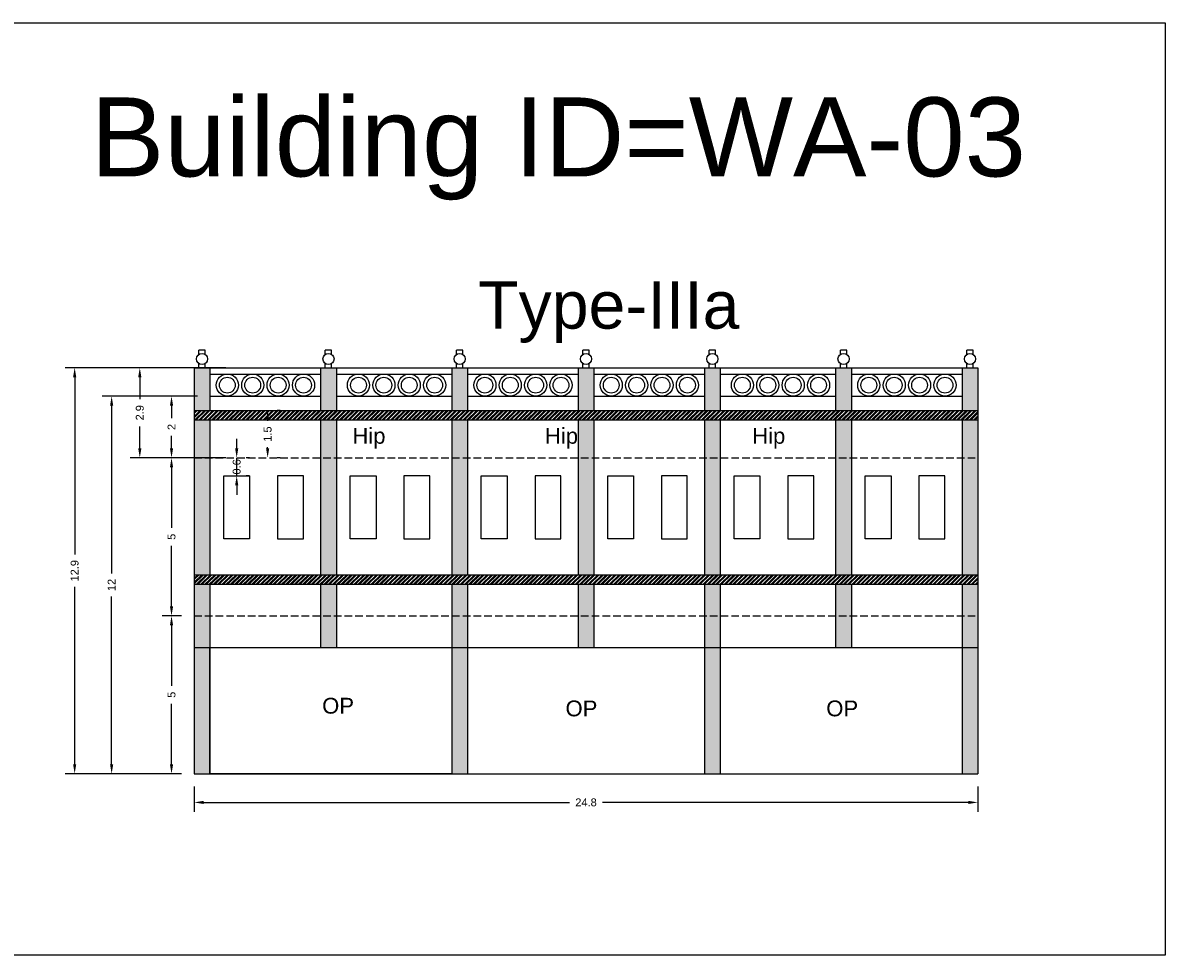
# Model space of a CAD drawing. Header units: metres. Extents: x 3416649 to 3417136, y -6712926 to -6712690.
# Tile 25 of 46: x 3416762 to 3416798, y -6712720 to -6712690. Entities that reach past the tile are written whole.
import ezdxf

# ---------------------------------------------------------------- set-up
doc = ezdxf.new("R2010")
doc.units = ezdxf.units.M
doc.linetypes.add('ACAD_ISO02W100', pattern=[15, 12, -3])
doc.layers.add('Dotted', color=7, linetype='ACAD_ISO02W100', plot=False)
doc.styles.get("Standard").update_dxf_attribs({"font": 'arial.ttf'})
doc.dimstyles.new('ISO-25', dxfattribs={"dimtxt": 0.25, "dimasz": 0.3, "dimexe": 0.3, "dimexo": 0.4, "dimgap": 0.2, "dimtad": 0, "dimdec": 1, "dimdsep": 46, "dimtxsty": 'Standard', "dimcen": 2.5, "dimadec": 0, "dimazin": 0, "dimtfac": 1, "dimtdec": 1, "dimtmove": 0, "dimatfit": 3, "dimfxl": 1, "dimarcsym": 0})
pattern_1 = [(45, (-28.12796, 0), (-0.067351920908, 0.067351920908), []), (45, (-28.08306, 0), (-0.067351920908, 0.067351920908), [])]

# ---------------------------------------------------------------- blocks, each defined once
blk = doc.blocks.new('*D22')
at = {"color": 0, "lineweight": -2, "transparency": 16777216}
for p, q in [((3416767.357, -6712714.248), (3416767.357, -6712715.055)), ((3416792.157, -6712714.248), (3416792.157, -6712715.055)), ((3416767.657, -6712714.755), (3416779.23, -6712714.755)), ((3416791.857, -6712714.755), (3416780.284, -6712714.755))]:
    blk.add_line(p, q, dxfattribs=at)
at = {"color": 0, "transparency": 16777216}
for points in [[(3416767.657, -6712714.705), (3416767.657, -6712714.805), (3416767.357, -6712714.755)], [(3416791.857, -6712714.705), (3416791.857, -6712714.805), (3416792.157, -6712714.755)]]:
    blk.add_solid(points, dxfattribs=at)
at = {"layer": 'Defpoints', "color": 0, "transparency": 16777216}
for p in [(3416767.357, -6712713.848), (3416792.157, -6712713.848), (3416792.157, -6712714.755)]:
    blk.add_point(p, dxfattribs=at)
at = {"color": 0, "transparency": 16777216, "insert": (3416779.757, -6712714.755), "char_height": 0.25, "attachment_point": 5}
blk.add_mtext('24.8', dxfattribs=at)
blk = doc.blocks.new('*D23')
at = {"color": 0, "lineweight": -2, "transparency": 16777216}
for p, q in [((3416766.957, -6712708.848), (3416766.34, -6712708.848)), ((3416766.64, -6712709.148), (3416766.64, -6712711.065)), ((3416766.64, -6712713.548), (3416766.64, -6712711.631)), ((3416766.957, -6712713.848), (3416766.34, -6712713.848))]:
    blk.add_line(p, q, dxfattribs=at)
at = {"color": 0, "transparency": 16777216}
for points in [[(3416766.59, -6712709.148), (3416766.69, -6712709.148), (3416766.64, -6712708.848)], [(3416766.59, -6712713.548), (3416766.69, -6712713.548), (3416766.64, -6712713.848)]]:
    blk.add_solid(points, dxfattribs=at)
at = {"layer": 'Defpoints', "color": 0, "transparency": 16777216}
for p in [(3416766.64, -6712708.848), (3416767.357, -6712708.848), (3416767.357, -6712713.848)]:
    blk.add_point(p, dxfattribs=at)
at = {"color": 0, "transparency": 16777216, "insert": (3416766.64, -6712711.348), "char_height": 0.25, "attachment_point": 5, "rotation": 90}
blk.add_mtext('5', dxfattribs=at)
blk = doc.blocks.new('*D24')
at = {"color": 0, "lineweight": -2, "transparency": 16777216}
for p, q in [((3416766.957, -6712703.848), (3416766.34, -6712703.848)), ((3416766.64, -6712704.148), (3416766.64, -6712706.065)), ((3416766.64, -6712708.548), (3416766.64, -6712706.631)), ((3416766.957, -6712708.848), (3416766.34, -6712708.848))]:
    blk.add_line(p, q, dxfattribs=at)
at = {"color": 0, "transparency": 16777216}
for points in [[(3416766.59, -6712704.148), (3416766.69, -6712704.148), (3416766.64, -6712703.848)], [(3416766.59, -6712708.548), (3416766.69, -6712708.548), (3416766.64, -6712708.848)]]:
    blk.add_solid(points, dxfattribs=at)
at = {"layer": 'Defpoints', "color": 0, "transparency": 16777216}
for p in [(3416766.64, -6712703.848), (3416767.357, -6712703.848), (3416767.357, -6712708.848)]:
    blk.add_point(p, dxfattribs=at)
at = {"color": 0, "transparency": 16777216, "insert": (3416766.64, -6712706.348), "char_height": 0.25, "attachment_point": 5, "rotation": 90}
blk.add_mtext('5', dxfattribs=at)
blk = doc.blocks.new('*D25')
at = {"color": 0, "lineweight": -2, "transparency": 16777216}
for p, q in [((3416767.457, -6712701.898), (3416766.34, -6712701.898)), ((3416766.64, -6712702.198), (3416766.64, -6712702.59)), ((3416766.64, -6712703.548), (3416766.64, -6712703.156)), ((3416767.457, -6712703.848), (3416766.34, -6712703.848))]:
    blk.add_line(p, q, dxfattribs=at)
at = {"color": 0, "transparency": 16777216}
for points in [[(3416766.59, -6712702.198), (3416766.69, -6712702.198), (3416766.64, -6712701.898)], [(3416766.59, -6712703.548), (3416766.69, -6712703.548), (3416766.64, -6712703.848)]]:
    blk.add_solid(points, dxfattribs=at)
at = {"layer": 'Defpoints', "color": 0, "transparency": 16777216}
for p in [(3416766.64, -6712701.898), (3416767.857, -6712701.898), (3416767.857, -6712703.848)]:
    blk.add_point(p, dxfattribs=at)
at = {"color": 0, "transparency": 16777216, "insert": (3416766.64, -6712702.873), "char_height": 0.25, "attachment_point": 5, "rotation": 90}
blk.add_mtext('2', dxfattribs=at)
blk = doc.blocks.new('*D26')
at = {"color": 0, "lineweight": -2, "transparency": 16777216}
for p, q in [((3416768.358, -6712700.998), (3416765.336, -6712700.998)), ((3416765.636, -6712701.298), (3416765.636, -6712701.993)), ((3416765.636, -6712703.548), (3416765.636, -6712702.853)), ((3416768.358, -6712703.848), (3416765.336, -6712703.848))]:
    blk.add_line(p, q, dxfattribs=at)
at = {"color": 0, "transparency": 16777216}
for points in [[(3416765.586, -6712701.298), (3416765.686, -6712701.298), (3416765.636, -6712700.998)], [(3416765.586, -6712703.548), (3416765.686, -6712703.548), (3416765.636, -6712703.848)]]:
    blk.add_solid(points, dxfattribs=at)
at = {"layer": 'Defpoints', "color": 0, "transparency": 16777216}
for p in [(3416765.636, -6712700.998), (3416768.758, -6712700.998), (3416768.758, -6712703.848)]:
    blk.add_point(p, dxfattribs=at)
at = {"color": 0, "transparency": 16777216, "insert": (3416765.636, -6712702.423), "char_height": 0.25, "attachment_point": 5, "rotation": 90}
blk.add_mtext('2.9', dxfattribs=at)
blk = doc.blocks.new('*D27')
at = {"color": 0, "lineweight": -2, "transparency": 16777216}
for p, q in [((3416767.457, -6712701.898), (3416764.445, -6712701.898)), ((3416764.745, -6712702.198), (3416764.745, -6712707.507)), ((3416764.745, -6712713.548), (3416764.745, -6712708.239)), ((3416766.957, -6712713.848), (3416764.445, -6712713.848))]:
    blk.add_line(p, q, dxfattribs=at)
at = {"color": 0, "transparency": 16777216}
for points in [[(3416764.695, -6712702.198), (3416764.795, -6712702.198), (3416764.745, -6712701.898)], [(3416764.695, -6712713.548), (3416764.795, -6712713.548), (3416764.745, -6712713.848)]]:
    blk.add_solid(points, dxfattribs=at)
at = {"layer": 'Defpoints', "color": 0, "transparency": 16777216}
for p in [(3416764.745, -6712701.898), (3416767.857, -6712701.898), (3416767.357, -6712713.848)]:
    blk.add_point(p, dxfattribs=at)
at = {"color": 0, "transparency": 16777216, "insert": (3416764.745, -6712707.873), "char_height": 0.25, "attachment_point": 5, "rotation": 90}
blk.add_mtext('12', dxfattribs=at)
blk = doc.blocks.new('*D28')
at = {"color": 0, "lineweight": -2, "transparency": 16777216}
for p, q in [((3416768.358, -6712700.998), (3416763.275, -6712700.998)), ((3416763.575, -6712701.298), (3416763.575, -6712706.91)), ((3416763.575, -6712713.548), (3416763.575, -6712707.936)), ((3416766.957, -6712713.848), (3416763.275, -6712713.848))]:
    blk.add_line(p, q, dxfattribs=at)
at = {"color": 0, "transparency": 16777216}
for points in [[(3416763.525, -6712701.298), (3416763.625, -6712701.298), (3416763.575, -6712700.998)], [(3416763.525, -6712713.548), (3416763.625, -6712713.548), (3416763.575, -6712713.848)]]:
    blk.add_solid(points, dxfattribs=at)
at = {"layer": 'Defpoints', "color": 0, "transparency": 16777216}
for p in [(3416763.575, -6712700.998), (3416768.758, -6712700.998), (3416767.357, -6712713.848)]:
    blk.add_point(p, dxfattribs=at)
at = {"color": 0, "transparency": 16777216, "insert": (3416763.575, -6712707.423), "char_height": 0.25, "attachment_point": 5, "rotation": 90}
blk.add_mtext('12.9', dxfattribs=at)
blk = doc.blocks.new('*D29')
at = {"color": 0, "lineweight": -2, "transparency": 16777216}
for p, q in [((3416768.703, -6712703.548), (3416768.703, -6712703.248)), ((3416768.703, -6712704.421), (3416768.703, -6712703.848)), ((3416769.103, -6712703.848), (3416769.003, -6712703.848)), ((3416768.703, -6712704.721), (3416768.703, -6712705.021)), ((3416769.103, -6712704.421), (3416769.003, -6712704.421))]:
    blk.add_line(p, q, dxfattribs=at)
at = {"color": 0, "transparency": 16777216}
for points in [[(3416768.653, -6712703.548), (3416768.753, -6712703.548), (3416768.703, -6712703.848)], [(3416768.653, -6712704.721), (3416768.753, -6712704.721), (3416768.703, -6712704.421)]]:
    blk.add_solid(points, dxfattribs=at)
at = {"layer": 'Defpoints', "color": 0, "transparency": 16777216}
for p in [(3416768.703, -6712703.848), (3416768.703, -6712703.848), (3416768.703, -6712704.421)]:
    blk.add_point(p, dxfattribs=at)
at = {"color": 0, "transparency": 16777216, "insert": (3416768.703, -6712704.135), "char_height": 0.25, "attachment_point": 5, "rotation": 90}
blk.add_mtext('0.6', dxfattribs=at)
blk = doc.blocks.new('*D30')
at = {"color": 0, "lineweight": -2, "transparency": 16777216}
for p, q in [((3416770.082, -6712702.348), (3416769.982, -6712702.348)), ((3416769.682, -6712702.648), (3416769.682, -6712702.681)), ((3416769.682, -6712703.548), (3416769.682, -6712703.515)), ((3416770.082, -6712703.848), (3416769.982, -6712703.848))]:
    blk.add_line(p, q, dxfattribs=at)
at = {"color": 0, "transparency": 16777216}
for points in [[(3416769.632, -6712702.648), (3416769.732, -6712702.648), (3416769.682, -6712702.348)], [(3416769.632, -6712703.548), (3416769.732, -6712703.548), (3416769.682, -6712703.848)]]:
    blk.add_solid(points, dxfattribs=at)
at = {"layer": 'Defpoints', "color": 0, "transparency": 16777216}
for p in [(3416769.682, -6712702.348), (3416769.682, -6712702.348), (3416769.682, -6712703.848)]:
    blk.add_point(p, dxfattribs=at)
at = {"color": 0, "transparency": 16777216, "insert": (3416769.682, -6712703.098), "char_height": 0.25, "attachment_point": 5, "rotation": 90}
blk.add_mtext('1.5', dxfattribs=at)

msp = doc.modelspace()

# ---------------------------------------------------------------- hatches: boundary and pattern name
h = msp.add_hatch(color=256)
h.dxf.hatch_style = 1
h.paths.add_polyline_path([(3416767.857, -6712709.848), (3416767.357, -6712709.848), (3416767.357, -6712713.848), (3416767.857, -6712713.848)])
h.paths.add_polyline_path([(3416767.857, -6712708.848), (3416767.357, -6712708.848), (3416767.357, -6712709.848), (3416767.857, -6712709.848)])
h.paths.add_polyline_path([(3416767.857, -6712707.848), (3416767.357, -6712707.848), (3416767.357, -6712708.848), (3416767.857, -6712708.848)])
h.paths.add_polyline_path([(3416767.857, -6712703.848), (3416767.357, -6712703.848), (3416767.357, -6712707.548), (3416767.857, -6712707.548)])
h.paths.add_polyline_path([(3416767.857, -6712702.648), (3416767.357, -6712702.648), (3416767.357, -6712703.848), (3416767.857, -6712703.848)])
h.paths.add_polyline_path([(3416767.857, -6712700.998), (3416767.357, -6712700.998), (3416767.357, -6712702.348), (3416767.857, -6712702.348)])
h.paths.add_polyline_path([(3416771.857, -6712708.848), (3416771.357, -6712708.848), (3416771.357, -6712709.848), (3416771.857, -6712709.848)])
h.paths.add_polyline_path([(3416771.857, -6712707.848), (3416771.357, -6712707.848), (3416771.357, -6712708.848), (3416771.857, -6712708.848)])
h.paths.add_polyline_path([(3416771.857, -6712703.848), (3416771.357, -6712703.848), (3416771.357, -6712707.548), (3416771.857, -6712707.548)])
h.paths.add_polyline_path([(3416771.857, -6712702.648), (3416771.357, -6712702.648), (3416771.357, -6712703.848), (3416771.857, -6712703.848)])
h.paths.add_polyline_path([(3416771.857, -6712700.998), (3416771.357, -6712700.998), (3416771.357, -6712702.348), (3416771.857, -6712702.348)])
h.paths.add_polyline_path([(3416776.007, -6712700.998), (3416775.507, -6712700.998), (3416775.507, -6712702.348), (3416776.007, -6712702.348)])
h.paths.add_polyline_path([(3416776.007, -6712702.648), (3416775.507, -6712702.648), (3416775.507, -6712703.848), (3416776.007, -6712703.848)])
h.paths.add_polyline_path([(3416776.007, -6712703.848), (3416775.507, -6712703.848), (3416775.507, -6712707.548), (3416776.007, -6712707.548)])
h.paths.add_polyline_path([(3416776.007, -6712707.848), (3416775.507, -6712707.848), (3416775.507, -6712708.848), (3416776.007, -6712708.848)])
h.paths.add_polyline_path([(3416776.007, -6712708.848), (3416775.507, -6712708.848), (3416775.507, -6712709.848), (3416776.007, -6712709.848)])
h.paths.add_polyline_path([(3416776.007, -6712709.848), (3416775.507, -6712709.848), (3416775.507, -6712713.848), (3416776.007, -6712713.848)])
h.paths.add_polyline_path([(3416784.007, -6712709.848), (3416783.507, -6712709.848), (3416783.507, -6712713.848), (3416784.007, -6712713.848)])
h.paths.add_polyline_path([(3416784.007, -6712708.848), (3416783.507, -6712708.848), (3416783.507, -6712709.848), (3416784.007, -6712709.848)])
h.paths.add_polyline_path([(3416784.007, -6712707.848), (3416783.507, -6712707.848), (3416783.507, -6712708.848), (3416784.007, -6712708.848)])
h.paths.add_polyline_path([(3416784.007, -6712703.848), (3416783.507, -6712703.848), (3416783.507, -6712707.548), (3416784.007, -6712707.548)])
h.paths.add_polyline_path([(3416784.007, -6712702.648), (3416783.507, -6712702.648), (3416783.507, -6712703.848), (3416784.007, -6712703.848)])
h.paths.add_polyline_path([(3416784.007, -6712700.998), (3416783.507, -6712700.998), (3416783.507, -6712702.348), (3416784.007, -6712702.348)])
h.paths.add_polyline_path([(3416788.157, -6712700.998), (3416787.782, -6712700.998), (3416787.657, -6712700.998), (3416787.657, -6712702.348), (3416788.157, -6712702.348)])
h.paths.add_polyline_path([(3416788.157, -6712702.648), (3416787.657, -6712702.648), (3416787.657, -6712703.848), (3416788.157, -6712703.848)])
h.paths.add_polyline_path([(3416788.157, -6712703.848), (3416787.657, -6712703.848), (3416787.657, -6712707.548), (3416788.157, -6712707.548)])
h.paths.add_polyline_path([(3416788.157, -6712708.848), (3416787.657, -6712708.848), (3416787.657, -6712709.848), (3416788.157, -6712709.848)])
h.paths.add_polyline_path([(3416788.157, -6712707.848), (3416787.657, -6712707.848), (3416787.657, -6712708.848), (3416788.157, -6712708.848)])
h.paths.add_polyline_path([(3416792.157, -6712707.848), (3416791.657, -6712707.848), (3416791.657, -6712708.848), (3416792.157, -6712708.848)])
h.paths.add_polyline_path([(3416792.157, -6712708.848), (3416791.657, -6712708.848), (3416791.657, -6712709.848), (3416792.157, -6712709.848)])
h.paths.add_polyline_path([(3416792.157, -6712709.848), (3416791.657, -6712709.848), (3416791.657, -6712713.848), (3416792.157, -6712713.848)])
h.paths.add_polyline_path([(3416792.157, -6712703.848), (3416791.657, -6712703.848), (3416791.657, -6712707.548), (3416792.157, -6712707.548)])
h.paths.add_polyline_path([(3416792.157, -6712702.648), (3416791.657, -6712702.648), (3416791.657, -6712703.848), (3416792.157, -6712703.848)])
h.paths.add_polyline_path([(3416792.157, -6712700.998), (3416791.657, -6712700.998), (3416791.657, -6712702.348), (3416792.157, -6712702.348)])
h = msp.add_hatch(color=256)
h.dxf.hatch_style = 1
h.paths.add_polyline_path([(3416780.007, -6712702.648), (3416779.507, -6712702.648), (3416779.507, -6712703.848), (3416780.007, -6712703.848)])
h.paths.add_polyline_path([(3416780.007, -6712700.998), (3416779.507, -6712700.998), (3416779.507, -6712702.348), (3416780.007, -6712702.348)])
h.paths.add_polyline_path([(3416780.007, -6712703.848), (3416779.507, -6712703.848), (3416779.507, -6712707.548), (3416780.007, -6712707.548)])
h.paths.add_polyline_path([(3416780.007, -6712707.848), (3416779.507, -6712707.848), (3416779.507, -6712708.848), (3416780.007, -6712708.848)])
h.paths.add_polyline_path([(3416780.007, -6712708.848), (3416779.507, -6712708.848), (3416779.507, -6712709.848), (3416780.007, -6712709.848)])
h = msp.add_hatch()
h.set_pattern_fill('ANSI32', color=256, scale=0.01)
h.set_pattern_definition(pattern_1)
h.paths.add_polyline_path([(3416792.157, -6712702.648), (3416792.157, -6712702.348), (3416767.357, -6712702.348), (3416767.357, -6712702.648)])
h = msp.add_hatch()
h.set_pattern_fill('ANSI32', color=256, scale=0.01)
h.set_pattern_definition(pattern_1)
h.paths.add_polyline_path([(3416792.157, -6712707.548), (3416767.357, -6712707.548), (3416767.357, -6712707.848), (3416792.157, -6712707.848)])

# ---------------------------------------------------------------- linework, layer by layer
for points in [[(3416760.468, -6712690.082), (3416798.085, -6712690.082), (3416798.085, -6712719.589), (3416760.468, -6712719.589)], [(3416768.294, -6712704.421), (3416769.112, -6712704.421), (3416769.112, -6712706.412), (3416768.294, -6712706.412)], [(3416770.812, -6712704.421), (3416769.994, -6712704.421), (3416769.994, -6712706.412), (3416770.812, -6712706.412)], [(3416772.294, -6712704.421), (3416773.112, -6712704.421), (3416773.112, -6712706.412), (3416772.294, -6712706.412)], [(3416774.812, -6712704.421), (3416773.994, -6712704.421), (3416773.994, -6712706.412), (3416774.812, -6712706.412)], [(3416776.444, -6712704.421), (3416777.262, -6712704.421), (3416777.262, -6712706.412), (3416776.444, -6712706.412)], [(3416778.962, -6712704.421), (3416778.144, -6712704.421), (3416778.144, -6712706.412), (3416778.962, -6712706.412)], [(3416780.444, -6712704.421), (3416781.262, -6712704.421), (3416781.262, -6712706.412), (3416780.444, -6712706.412)], [(3416782.962, -6712704.421), (3416782.144, -6712704.421), (3416782.144, -6712706.412), (3416782.962, -6712706.412)], [(3416784.444, -6712704.421), (3416785.262, -6712704.421), (3416785.262, -6712706.412), (3416784.444, -6712706.412)], [(3416786.962, -6712704.421), (3416786.144, -6712704.421), (3416786.144, -6712706.412), (3416786.962, -6712706.412)], [(3416788.594, -6712704.421), (3416789.412, -6712704.421), (3416789.412, -6712706.412), (3416788.594, -6712706.412)], [(3416791.112, -6712704.421), (3416790.294, -6712704.421), (3416790.294, -6712706.412), (3416791.112, -6712706.412)], [(3416767.857, -6712709.848), (3416775.507, -6712709.848), (3416775.507, -6712713.848), (3416767.857, -6712713.848)]]:
    msp.add_lwpolyline(points, close=True)
for points in [[(3416767.507, -6712700.576), (3416767.507, -6712700.442)], [(3416767.707, -6712700.442), (3416767.507, -6712700.442)], [(3416767.707, -6712700.576), (3416767.707, -6712700.442)], [(3416771.507, -6712700.576), (3416771.507, -6712700.442)], [(3416771.707, -6712700.442), (3416771.507, -6712700.442)], [(3416771.707, -6712700.576), (3416771.707, -6712700.442)], [(3416775.657, -6712700.576), (3416775.657, -6712700.442)], [(3416775.857, -6712700.442), (3416775.657, -6712700.442)], [(3416775.857, -6712700.576), (3416775.857, -6712700.442)], [(3416779.657, -6712700.576), (3416779.657, -6712700.442)], [(3416779.857, -6712700.442), (3416779.657, -6712700.442)], [(3416779.857, -6712700.576), (3416779.857, -6712700.442)], [(3416783.657, -6712700.576), (3416783.657, -6712700.442)], [(3416783.857, -6712700.442), (3416783.657, -6712700.442)], [(3416783.857, -6712700.576), (3416783.857, -6712700.442)], [(3416787.807, -6712700.576), (3416787.807, -6712700.442)], [(3416788.007, -6712700.442), (3416787.807, -6712700.442)], [(3416788.007, -6712700.576), (3416788.007, -6712700.442)], [(3416791.807, -6712700.576), (3416791.807, -6712700.442)], [(3416792.007, -6712700.442), (3416791.807, -6712700.442)], [(3416792.007, -6712700.576), (3416792.007, -6712700.442)], [(3416767.357, -6712700.998), (3416792.157, -6712700.998)], [(3416767.357, -6712700.998), (3416767.357, -6712713.848)], [(3416767.357, -6712700.998), (3416767.857, -6712700.998)], [(3416767.507, -6712700.998), (3416767.507, -6712700.864)], [(3416767.707, -6712700.998), (3416767.707, -6712700.864)], [(3416767.857, -6712700.998), (3416767.857, -6712702.348)], [(3416771.357, -6712700.998), (3416771.357, -6712702.348)], [(3416771.507, -6712700.998), (3416771.507, -6712700.864)], [(3416771.707, -6712700.998), (3416771.707, -6712700.864)], [(3416771.857, -6712700.998), (3416771.857, -6712702.348)], [(3416775.507, -6712700.998), (3416775.507, -6712702.348)], [(3416775.657, -6712700.998), (3416775.657, -6712700.864)], [(3416775.857, -6712700.998), (3416775.857, -6712700.864)], [(3416776.007, -6712700.998), (3416776.007, -6712702.348)], [(3416779.507, -6712700.998), (3416779.507, -6712702.348)], [(3416779.657, -6712700.998), (3416779.657, -6712700.864)], [(3416779.857, -6712700.998), (3416779.857, -6712700.864)], [(3416780.007, -6712700.998), (3416780.007, -6712702.348)], [(3416783.507, -6712700.998), (3416783.507, -6712702.348)], [(3416783.657, -6712700.998), (3416783.657, -6712700.864)], [(3416783.857, -6712700.998), (3416783.857, -6712700.864)], [(3416784.007, -6712700.998), (3416784.007, -6712702.348)], [(3416787.657, -6712700.998), (3416787.657, -6712702.348)], [(3416787.782, -6712700.998), (3416791.657, -6712700.998)], [(3416787.807, -6712700.998), (3416787.807, -6712700.864)], [(3416788.007, -6712700.998), (3416788.007, -6712700.864)], [(3416788.157, -6712700.998), (3416788.157, -6712702.348)], [(3416791.657, -6712700.998), (3416791.657, -6712702.348)], [(3416791.807, -6712700.998), (3416791.807, -6712700.864)], [(3416792.007, -6712700.998), (3416792.007, -6712700.864)], [(3416792.157, -6712700.998), (3416792.157, -6712713.848)], [(3416767.857, -6712701.198), (3416771.357, -6712701.198)], [(3416771.857, -6712701.198), (3416775.507, -6712701.198)], [(3416776.007, -6712701.198), (3416779.507, -6712701.198)], [(3416780.007, -6712701.198), (3416783.507, -6712701.198)], [(3416784.007, -6712701.198), (3416787.657, -6712701.198)], [(3416788.157, -6712701.198), (3416791.657, -6712701.198)], [(3416767.857, -6712701.898), (3416771.357, -6712701.898)], [(3416771.857, -6712701.898), (3416775.507, -6712701.898)], [(3416776.007, -6712701.898), (3416779.507, -6712701.898)], [(3416780.007, -6712701.898), (3416783.507, -6712701.898)], [(3416784.007, -6712701.898), (3416787.657, -6712701.898)], [(3416788.157, -6712701.898), (3416791.657, -6712701.898)], [(3416767.357, -6712702.348), (3416792.157, -6712702.348)], [(3416767.357, -6712702.648), (3416792.157, -6712702.648)], [(3416767.857, -6712702.648), (3416767.857, -6712707.548)], [(3416771.357, -6712702.648), (3416771.357, -6712707.548)], [(3416771.857, -6712702.648), (3416771.857, -6712707.548)], [(3416775.507, -6712702.648), (3416775.507, -6712707.548)], [(3416776.007, -6712702.648), (3416776.007, -6712707.548)], [(3416779.507, -6712702.648), (3416779.507, -6712707.548)], [(3416780.007, -6712702.648), (3416780.007, -6712707.548)], [(3416783.507, -6712702.648), (3416783.507, -6712707.548)], [(3416784.007, -6712702.648), (3416784.007, -6712707.548)], [(3416787.657, -6712702.648), (3416787.657, -6712707.548)], [(3416788.157, -6712702.648), (3416788.157, -6712707.548)], [(3416791.657, -6712702.648), (3416791.657, -6712707.548)], [(3416767.357, -6712707.548), (3416792.157, -6712707.548)], [(3416767.357, -6712707.848), (3416792.157, -6712707.848)], [(3416767.857, -6712707.848), (3416767.857, -6712713.848)], [(3416771.357, -6712707.848), (3416771.357, -6712709.848)], [(3416771.857, -6712707.848), (3416771.857, -6712709.848)], [(3416775.507, -6712707.848), (3416775.507, -6712713.848)], [(3416776.007, -6712707.848), (3416776.007, -6712713.848)], [(3416779.507, -6712707.848), (3416779.507, -6712709.848)], [(3416780.007, -6712707.848), (3416780.007, -6712709.848)], [(3416783.507, -6712707.848), (3416783.507, -6712713.848)], [(3416784.007, -6712707.848), (3416784.007, -6712713.848)], [(3416787.657, -6712707.848), (3416787.657, -6712709.848)], [(3416788.157, -6712707.848), (3416788.157, -6712709.848)], [(3416791.657, -6712707.848), (3416791.657, -6712713.848)], [(3416767.357, -6712709.848), (3416792.157, -6712709.848)], [(3416767.357, -6712713.848), (3416792.157, -6712713.848)]]:
    msp.add_lwpolyline(points)
for centre, radius in [((3416767.607, -6712700.72), 0.176), ((3416771.607, -6712700.72), 0.176), ((3416775.757, -6712700.72), 0.176), ((3416779.757, -6712700.72), 0.176), ((3416783.757, -6712700.72), 0.176), ((3416787.907, -6712700.72), 0.176), ((3416791.907, -6712700.72), 0.176), ((3416768.406, -6712701.548), 0.35), ((3416768.406, -6712701.548), 0.25), ((3416769.21, -6712701.548), 0.35), ((3416769.21, -6712701.548), 0.25), ((3416770.013, -6712701.548), 0.35), ((3416770.013, -6712701.548), 0.25), ((3416770.817, -6712701.548), 0.35), ((3416770.817, -6712701.548), 0.25), ((3416772.556, -6712701.548), 0.35), ((3416772.556, -6712701.548), 0.25), ((3416773.36, -6712701.548), 0.35), ((3416773.36, -6712701.548), 0.25), ((3416774.163, -6712701.548), 0.35), ((3416774.163, -6712701.548), 0.25), ((3416774.967, -6712701.548), 0.35), ((3416774.967, -6712701.548), 0.25), ((3416776.556, -6712701.548), 0.35), ((3416776.556, -6712701.548), 0.25), ((3416777.36, -6712701.548), 0.35), ((3416777.36, -6712701.548), 0.25), ((3416778.163, -6712701.548), 0.35), ((3416778.163, -6712701.548), 0.25), ((3416778.967, -6712701.548), 0.35), ((3416778.967, -6712701.548), 0.25), ((3416780.556, -6712701.548), 0.35), ((3416780.556, -6712701.548), 0.25), ((3416781.36, -6712701.548), 0.35), ((3416781.36, -6712701.548), 0.25), ((3416782.163, -6712701.548), 0.35), ((3416782.163, -6712701.548), 0.25), ((3416782.967, -6712701.548), 0.35), ((3416782.967, -6712701.548), 0.25), ((3416784.706, -6712701.548), 0.35), ((3416784.706, -6712701.548), 0.25), ((3416785.51, -6712701.548), 0.35), ((3416785.51, -6712701.548), 0.25), ((3416786.313, -6712701.548), 0.35), ((3416786.313, -6712701.548), 0.25), ((3416787.117, -6712701.548), 0.35), ((3416787.117, -6712701.548), 0.25), ((3416788.706, -6712701.548), 0.35), ((3416788.706, -6712701.548), 0.25), ((3416789.51, -6712701.548), 0.35), ((3416789.51, -6712701.548), 0.25), ((3416790.313, -6712701.548), 0.35), ((3416790.313, -6712701.548), 0.25), ((3416791.117, -6712701.548), 0.35), ((3416791.117, -6712701.548), 0.25)]:
    msp.add_circle(centre, radius)
at = {"layer": 'Dotted', "ltscale": 0.02}
for points in [[(3416767.357, -6712703.848), (3416792.157, -6712703.848)], [(3416767.357, -6712708.848), (3416792.157, -6712708.848)]]:
    msp.add_lwpolyline(points, dxfattribs=at)

# ---------------------------------------------------------------- texts
at = {"attachment_point": 1}
for s, heights, insert, char_height in [('Building ID=WA-03', [0.517], (3416764.083, -6712692.443), 2.5), ('Type-IIIa ', [0.517], (3416776.345, -6712698.261), 1.5), ('Hip', [0], (3416772.364, -6712702.904), 0.5), ('Hip', [0], (3416778.457, -6712702.904), 0.5), ('Hip', [0], (3416785.016, -6712702.904), 0.5), ('OP', [0], (3416771.407, -6712711.445), 0.5), ('OP', [0], (3416779.108, -6712711.53), 0.5), ('OP', [0], (3416787.36, -6712711.53), 0.5)]:
    msp.add_mtext_dynamic_manual_height_columns(s, width=67.86454, gutter_width=12.5, heights=heights, dxfattribs=dict(at, insert=insert, char_height=char_height))

# ---------------------------------------------------------------- dimensions: what is measured, and where the dimension line sits
for base, p1, p2, picture, middle in [((3416763.574869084, -6712700.998017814), (3416767.357322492, -6712713.848017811), (3416768.757520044, -6712700.99801781), '*D28', (3416763.574869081, -6712707.423017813)), ((3416765.635967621, -6712700.998017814), (3416768.757520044, -6712703.848017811), (3416768.757520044, -6712700.99801781), '*D26', (3416765.635967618, -6712702.423017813)), ((3416764.745093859, -6712701.898017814), (3416767.357322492, -6712713.848017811), (3416767.857322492, -6712701.898017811), '*D27', (3416764.745093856, -6712707.873017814)), ((3416766.639734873, -6712701.898017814), (3416767.857322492, -6712703.848017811), (3416767.857322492, -6712701.898017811), '*D25', (3416766.63973487, -6712702.873017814)), ((3416766.64, -6712703.848), (3416767.357, -6712708.848), (3416767.357, -6712703.848), '*D24', (3416766.64, -6712706.348)), ((3416766.64, -6712708.848), (3416767.357, -6712713.848), (3416767.357, -6712708.848), '*D23', (3416766.64, -6712711.348))]:
    dim = msp.add_linear_dim(base=base, p1=p1, p2=p2, angle=90, dimstyle='ISO-25')
    dim.commit()
    dim.dimension.update_dxf_attribs({"geometry": picture, "text_midpoint": middle})
for base, p1, p2, picture, middle in [((3416769.682, -6712702.348), (3416769.682, -6712703.848), (3416769.682, -6712702.348), '*D30', (3416769.682, -6712703.098)), ((3416768.703, -6712703.848), (3416768.703, -6712704.421), (3416768.703, -6712703.848), '*D29', (3416768.703, -6712704.135))]:
    dim = msp.add_linear_dim(base=base, p1=p1, p2=p2, angle=90, dimstyle='ISO-25')
    dim.commit()
    dim.dimension.update_dxf_attribs({"geometry": picture, "text_midpoint": middle, "dimtype": 160})
dim = msp.add_linear_dim(base=(3416792.157, -6712714.755), p1=(3416767.357, -6712713.848), p2=(3416792.157, -6712713.848), dimstyle='ISO-25')
dim.commit()
dim.dimension.update_dxf_attribs({"geometry": '*D22', "text_midpoint": (3416779.757, -6712714.755)})

doc.saveas('drawing.dxf')
